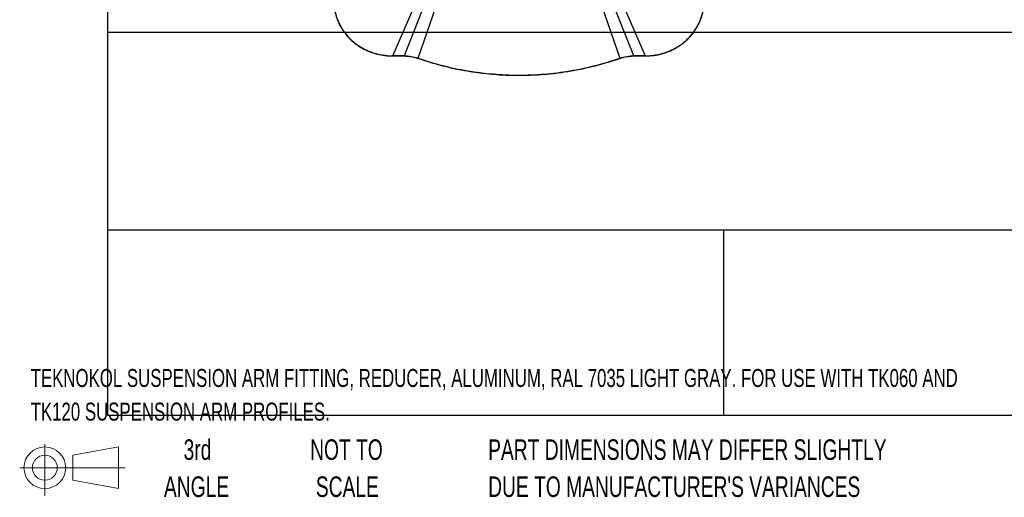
# Model space of a CAD drawing. Header units: millimetres. Extents: x 14 to 1365, y 14 to 1048.
# Tile 1 of 24: x 14 to 217, y 15 to 113. Entities that reach past the tile are written whole.
import ezdxf

# ---------------------------------------------------------------- set-up
doc = ezdxf.new("R2010")
doc.units = ezdxf.units.MM
doc.header["$LTSCALE"] = 2
doc.layers.add('TEXT', color=140, linetype='Continuous', lineweight=25)
doc.styles.add('SLDTEXTSTYLE0', font='TXT', dxfattribs={"width": 0.7})

# ---------------------------------------------------------------- blocks, each defined once
blk = doc.blocks.new('Block11')
at = {"color": 7, "linetype": 'Continuous', "lineweight": 18}
for p, q in [((5.18, 10.62), (5.18, 0)), ((10.96, 8.33), (20.35, 10.06)), ((10.96, 3.19), (10.96, 8.33)), ((20.35, 10.06), (20.35, 1.46)), ((0, 5.76), (21.75, 5.76)), ((10.96, 3.19), (20.35, 1.46))]:
    blk.add_line(p, q, dxfattribs=at)
for radius in [4.3, 2.57]:
    blk.add_circle((5.18, 5.76), radius, dxfattribs=at)
blk = doc.blocks.new('Block12')
at = {"color": 7, "linetype": 'Continuous'}
blk.add_blockref('Block11', (0, 0), dxfattribs=at)

msp = doc.modelspace()

# ---------------------------------------------------------------- linework, layer by layer
for p, q in [((90.557, 105.827), (97.966, 122.807)), ((99.637, 122.807), (92.894, 105.827)), ((95.798, 105.343), (101.717, 122.463)), ((131.456, 122.463), (137.375, 105.343)), ((140.28, 105.827), (133.536, 122.807)), ((135.207, 122.807), (142.616, 105.827)), ((92.894, 105.827), (90.557, 105.827)), ((90.557, 105.827), (90.557, 105.791)), ((90.557, 105.791), (92.894, 105.791)), ((92.894, 105.827), (92.894, 105.791)), ((142.616, 105.827), (140.28, 105.827)), ((140.28, 105.827), (140.28, 105.791)), ((140.28, 105.791), (142.616, 105.791)), ((142.616, 105.827), (142.616, 105.791)), ((95.798, 105.343), (95.786, 105.306)), ((137.375, 105.343), (137.388, 105.306))]:
    msp.add_line(p, q)
for points, knots in [([(78.475, 115.932), (78.552, 115.46), (78.698, 114.562), (79.104, 113.326), (79.579, 112.259), (80.14, 111.28), (80.748, 110.425), (81.374, 109.694), (82.008, 109.055), (82.761, 108.404), (83.754, 107.698), (84.896, 107.065), (86.149, 106.536), (87.47, 106.137), (88.958, 105.85), (90.008, 105.812), (90.557, 105.792)], [0, 0, 0, 0, 0.083122, 0.1580019, 0.2256563, 0.286085, 0.3539198, 0.4079984, 0.4532997, 0.5104807, 0.5810177, 0.6648644, 0.737218, 0.8173257, 0.9045207, 1, 1, 1, 1]), ([(78.493, 115.934), (78.586, 115.211), (78.748, 114.511), (79.2, 113.153), (79.492, 112.495), (80.209, 111.228), (80.622, 110.642), (81.315, 109.824), (81.558, 109.562), (82.071, 109.06), (82.342, 108.818), (83.184, 108.134), (83.778, 107.738), (84.713, 107.225), (85.032, 107.067), (85.685, 106.779), (86.02, 106.648), (87.04, 106.297), (87.729, 106.124), (89.128, 105.889), (89.837, 105.828), (90.557, 105.827)], [0, 0, 0, 0, 0.125, 0.125, 0.25, 0.25, 0.375, 0.375, 0.4375, 0.4375, 0.5, 0.5, 0.625, 0.625, 0.6875, 0.6875, 0.75, 0.75, 0.875, 0.875, 1, 1, 1, 1]), ([(142.616, 105.827), (143.333, 105.828), (144.045, 105.887), (145.461, 106.123), (146.151, 106.298), (147.158, 106.645), (147.489, 106.775), (148.142, 107.064), (148.465, 107.224), (149.407, 107.744), (149.999, 108.141), (150.831, 108.818), (151.098, 109.056), (151.612, 109.561), (151.859, 109.826), (152.554, 110.647), (152.964, 111.232), (153.496, 112.17), (153.66, 112.495), (153.954, 113.156), (154.084, 113.491), (154.425, 114.512), (154.587, 115.213), (154.681, 115.934)], [0, 0, 0, 0, 0.125, 0.125, 0.25, 0.25, 0.3125, 0.3125, 0.375, 0.375, 0.5, 0.5, 0.5625, 0.5625, 0.625, 0.625, 0.75, 0.75, 0.8125, 0.8125, 0.875, 0.875, 1, 1, 1, 1]), ([(142.616, 105.792), (143.24, 105.817), (144.409, 105.864), (146.01, 106.208), (147.337, 106.651), (148.399, 107.132), (149.237, 107.601), (149.985, 108.093), (150.771, 108.697), (151.664, 109.528), (152.515, 110.526), (153.276, 111.663), (153.904, 112.902), (154.429, 114.34), (154.606, 115.386), (154.698, 115.932)], [0, 0, 0, 0, 0.1084574, 0.2031703, 0.2838942, 0.3515479, 0.40571, 0.4507685, 0.507306, 0.5780695, 0.6626555, 0.7349153, 0.8156614, 0.9038373, 1, 1, 1, 1]), ([(92.894, 105.827), (93.388, 105.828), (93.879, 105.789), (94.852, 105.627), (95.331, 105.505), (95.798, 105.343)], [0, 0, 0, 0, 0.5, 0.5, 1, 1, 1, 1]), ([(92.894, 105.792), (93.386, 105.772), (94.37, 105.731), (95.314, 105.448), (95.786, 105.306)], [0, 0, 0, 0, 0.4996798, 1, 1, 1, 1]), ([(137.375, 105.343), (137.842, 105.505), (138.319, 105.627), (139.292, 105.789), (139.785, 105.828), (140.28, 105.827)], [0, 0, 0, 0, 0.5, 0.5, 1, 1, 1, 1]), ([(137.388, 105.306), (137.859, 105.448), (138.803, 105.731), (139.787, 105.772), (140.28, 105.792)], [0, 0, 0, 0, 0.4996367, 1, 1, 1, 1]), ([(95.786, 105.306), (96.791, 104.975), (98.714, 104.342), (101.519, 103.606), (104.086, 103.041), (106.411, 102.625), (108.48, 102.327), (110.292, 102.122), (111.847, 101.987), (113.226, 101.899), (114.607, 101.839), (116.162, 101.807), (117.987, 101.818), (120.074, 101.897), (122.419, 102.068), (125, 102.358), (127.808, 102.793), (130.825, 103.404), (134.058, 104.216), (136.25, 104.934), (137.388, 105.306)], [0, 0, 0, 0, 0.0749483, 0.1432796, 0.2052262, 0.2609346, 0.310488, 0.3532032, 0.3900247, 0.4209383, 0.4510301, 0.4878972, 0.5310121, 0.5802724, 0.6357077, 0.6974114, 0.7641367, 0.8367534, 0.9152968, 1, 1, 1, 1]), ([(95.798, 105.343), (99.154, 104.184), (102.56, 103.325), (107.74, 102.452), (109.479, 102.231), (112.106, 102.007), (112.985, 101.95), (114.749, 101.873), (115.636, 101.853), (118.297, 101.85), (120.065, 101.924), (123.589, 102.219), (125.348, 102.439), (130.593, 103.318), (134.02, 104.184), (137.375, 105.343)], [0, 0, 0, 0, 0.25, 0.25, 0.375, 0.375, 0.4375, 0.4375, 0.5, 0.5, 0.625, 0.625, 0.75, 0.75, 1, 1, 1, 1])]:
    msp.add_open_spline(points, degree=3, knots=knots)
at = {"layer": 'TEXT'}
for p, q in [((31.75, 1047.75), (31.75, 31.75)), ((1365.25, 110.631), (31.75, 110.631)), ((1365.25, 69.85), (31.75, 69.85)), ((158.75, 69.85), (158.75, 31.75)), ((31.75, 31.75), (1365.25, 31.75))]:
    msp.add_line(p, q, dxfattribs=at)

# ---------------------------------------------------------------- block references
msp.add_blockref('Block12', (13.676, 15.108), dxfattribs=at)

# ---------------------------------------------------------------- texts
at = {"layer": 'TEXT', "style": 'SLDTEXTSTYLE0'}
for s, insert, char_height, attachment_point in [('TEKNOKOL SUSPENSION ARM FITTING, REDUCER, ALUMINUM, RAL 7035 LIGHT GRAY. FOR USE WITH TK060 AND', (15.931, 41.24), 3.70417, 1), ('TK120 SUSPENSION ARM PROFILES.', (15.931, 34.302), 3.70417, 1), ('3rd', (50.325, 26.728), 4.2333, 2), ('NOT TO', (81.032, 26.728), 4.2333, 2), ('PART DIMENSIONS MAY DIFFER SLIGHTLY', (110.239, 26.728), 4.23333, 1), ('ANGLE', (50.13, 19.084), 4.2333, 2), ('SCALE', (81.224, 19.084), 4.2333, 2), ("DUE TO MANUFACTURER'S VARIANCES", (110.239, 19.084), 4.23333, 1)]:
    msp.add_mtext(s, dxfattribs=dict(at, insert=insert, char_height=char_height, attachment_point=attachment_point))

doc.saveas('drawing.dxf')
